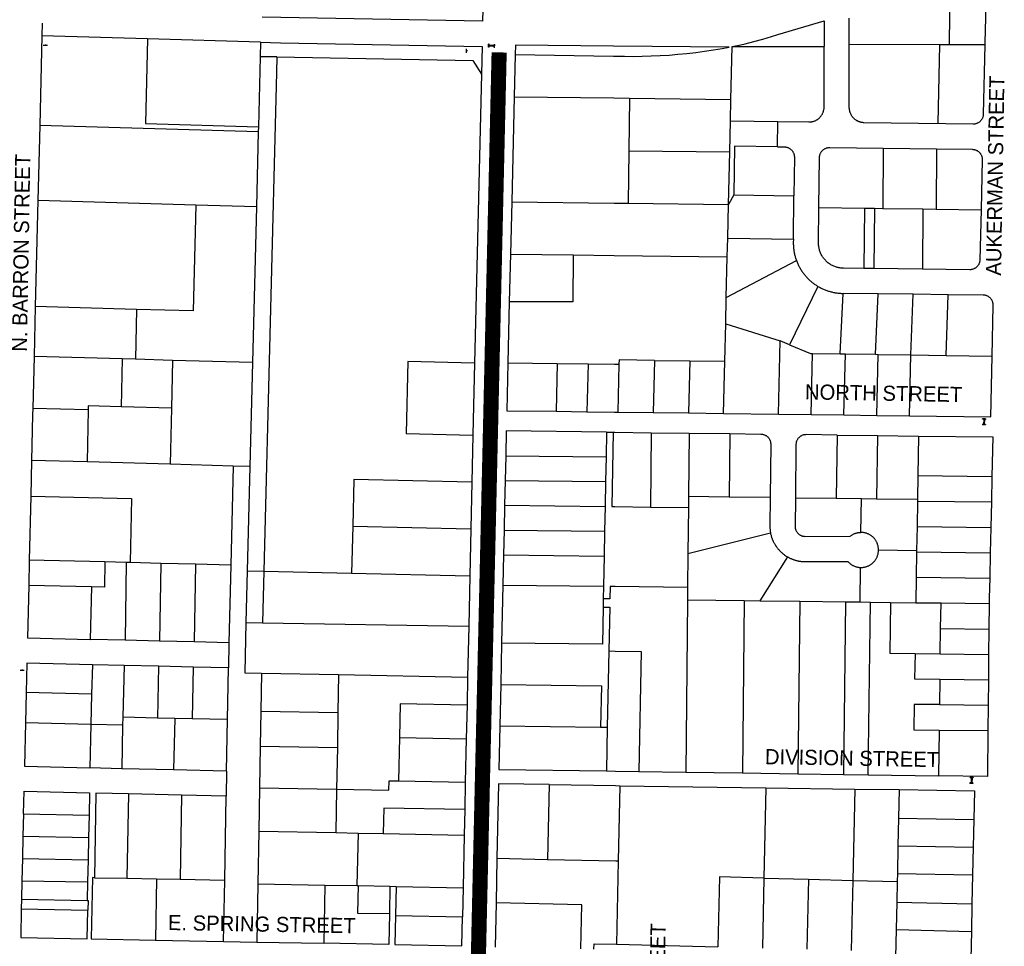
# Model space of a CAD drawing. Header units: feet. Extents: x 1267057 to 1687180, y 137439 to 673336.
# Tile 133 of 159: x 1367899 to 1369851, y 645763 to 647601. Entities that reach past the tile are written whole.
import ezdxf
from ezdxf.enums import TextEntityAlignment as Align

# ---------------------------------------------------------------- set-up
doc = ezdxf.new("R2010")
doc.units = ezdxf.units.FT
doc.header["$MEASUREMENT"] = 0
doc.linetypes.add('F', pattern=[0.15, 0.1, -0.05])
for name, color, linetype in [('eatpar', 32, 'Continuous'), ('MOT-PHASE 2', 5, 'Continuous'), ('SH_Data', 7, 'Continuous')]:
    doc.layers.add(name, color=color, linetype=linetype)
doc.styles.add('Slanted-Normal', font='font31.shx', dxfattribs={"height": 0.14})

msp = doc.modelspace()

# ---------------------------------------------------------------- linework, layer by layer
at = {"layer": 'eatpar'}
for p, q in [((1369544.1, 647551.6), (1369544.1, 647603.8)), ((1367943.8, 647593.6), (1367943.1, 647568.6)), ((1367943.1, 647568.6), (1367938.8, 647390.7)), ((1368152.2, 647562.6), (1367943.1, 647568.6)), ((1368376.6, 647556.2), (1368152.2, 647562.6)), ((1368376.6, 647556.2), (1368375.9, 647527.3)), ((1369309.4, 647442.6), (1369311.8, 647547.4)), ((1369311.8, 647547.4), (1369494.1, 647547.6)), ((1369722.8, 647551.2), (1369544.1, 647551.6)), ((1369722.8, 647551.2), (1369719.8, 647395.8)), ((1369742.2, 647551.2), (1369722.8, 647551.2)), ((1369812.9, 647551), (1369742.2, 647551.2)), ((1368375.9, 647527.3), (1368372.4, 647388.2)), ((1368408.9, 647526.8), (1368375.9, 647527.3)), ((1368881.6, 647531.8), (1368879.6, 647447.9)), ((1368814.6, 647492.8), (1368801, 646919.8)), ((1368879.6, 647447.9), (1368874.6, 647239.5)), ((1369108.2, 647445.1), (1369107, 647340.9)), ((1369108.2, 647445.1), (1369309.4, 647442.6)), ((1369308.4, 647400.1), (1369309.4, 647442.6)), ((1367938.8, 647390.7), (1367935, 647241.9)), ((1368372.1, 647378.6), (1367938.8, 647390.7)), ((1368372.4, 647388.2), (1368372.1, 647378.6)), ((1369307, 647338.4), (1369308.4, 647400.1)), ((1369308.4, 647400.1), (1369402.6, 647398.7)), ((1369402, 647348.7), (1369402.6, 647398.7)), ((1368372.1, 647378.6), (1368368.4, 647229.8)), ((1369611.4, 647346), (1369610.4, 647226.4)), ((1369611.4, 647346), (1369717.2, 647344.6)), ((1369717.2, 647344.6), (1369716.2, 647225.1)), ((1369107, 647340.9), (1369105.6, 647236.6)), ((1369107, 647340.9), (1369307, 647338.4)), ((1369304.6, 647234.4), (1369307, 647338.4)), ((1369315.4, 647253.4), (1369304.6, 647234.4)), ((1369315.4, 647253.4), (1369434.1, 647251.6)), ((1369433.1, 647165.6), (1369434.1, 647251.6)), ((1367935, 647241.9), (1367929.8, 647031.9)), ((1368248.1, 647233.2), (1367935, 647241.9)), ((1368368.4, 647229.8), (1368248.1, 647233.2)), ((1368368.4, 647229.8), (1368360.6, 646920.9)), ((1368874.6, 647239.5), (1368872.1, 647135.9)), ((1369105.6, 647236.6), (1369304.6, 647234.4)), ((1369303, 647167.6), (1369304.6, 647234.4)), ((1369483.9, 647228.1), (1369574, 647226.9)), ((1369574, 647226.9), (1369573, 647107.4)), ((1369574, 647226.9), (1369594, 647226.7)), ((1369594, 647226.7), (1369593, 647107.1)), ((1369594, 647226.7), (1369610.4, 647226.4)), ((1369610.4, 647226.4), (1369690, 647225.4)), ((1369690, 647225.4), (1369689, 647106)), ((1369690, 647225.4), (1369716.2, 647225.1)), ((1369716.2, 647225.1), (1369805.4, 647223.9)), ((1369302.1, 647130.6), (1369303, 647167.6)), ((1369303, 647167.6), (1369433.1, 647165.6)), ((1368872.1, 647135.9), (1368869.9, 647041.1)), ((1368872.1, 647135.9), (1368996.6, 647134.4)), ((1369300.2, 647049.6), (1369302.1, 647130.6)), ((1369300.2, 647049.6), (1369439.2, 647123.2)), ((1369593, 647107.1), (1369573, 647107.4)), ((1369689, 647106), (1369593, 647107.1)), ((1369481.9, 647071.9), (1369425.2, 646956.2)), ((1369526.2, 646938.2), (1369531.8, 647057.9)), ((1369601.2, 647057.1), (1369531.8, 647057.9)), ((1369596.2, 646937.2), (1369601.2, 647057.1)), ((1369670.6, 647056.2), (1369601.2, 647057.1)), ((1369666.2, 646936.2), (1369670.6, 647056.2)), ((1369740.1, 647055.4), (1369670.6, 647056.2)), ((1369736.2, 646935.1), (1369740.1, 647055.4)), ((1367929.8, 647031.9), (1367927.4, 646932.9)), ((1368130.8, 647026.3), (1367929.8, 647031.9)), ((1368869.9, 647041.1), (1368867, 646920.3)), ((1369299, 646997.6), (1369300.2, 647049.6)), ((1368130.8, 647026.3), (1368128.4, 646927.3)), ((1369297.2, 646923.4), (1369299, 646997.6)), ((1369299, 646997.6), (1369406.9, 646963.9)), ((1369403.4, 646818.6), (1369406.9, 646963.9)), ((1369425.2, 646956.2), (1369406.9, 646963.9)), ((1369468.4, 646817.8), (1369471.2, 646939.1)), ((1369471.2, 646939.1), (1369526.2, 646938.2)), ((1369526.2, 646938.2), (1369536.2, 646938.1)), ((1369533.4, 646816.9), (1369536.2, 646938.1)), ((1369536.2, 646938.1), (1369596.2, 646937.2)), ((1369596.2, 646937.2), (1369601.2, 646937.1)), ((1369598.4, 646816.1), (1369601.2, 646937.1)), ((1369601.2, 646937.1), (1369666.2, 646936.2)), ((1369663.4, 646815.3), (1369666.2, 646936.2)), ((1369666.2, 646936.2), (1369736.2, 646935.1)), ((1369736.2, 646935.1), (1369827.2, 646933.8)), ((1367927.4, 646932.9), (1367924.8, 646829.9)), ((1368102.1, 646928.1), (1367927.4, 646932.9)), ((1368102.1, 646928.1), (1368100, 646833.1)), ((1368128.4, 646927.3), (1368102.1, 646928.1)), ((1368202.1, 646925.2), (1368128.4, 646927.3)), ((1368202.1, 646925.2), (1368200, 646830.3)), ((1368360.6, 646920.9), (1368202.1, 646925.2)), ((1368360.6, 646920.9), (1368355.4, 646714.7)), ((1368867, 646920.3), (1368965, 646919.1)), ((1368965, 646919.1), (1368962.8, 646824.1)), ((1368965, 646919.1), (1369026.1, 646918.3)), ((1369026.1, 646918.3), (1369023.9, 646823.3)), ((1369087.2, 646917.6), (1369085, 646822.6)), ((1369157.5, 646925.1), (1369155, 646821.7)), ((1369157.5, 646925.1), (1369227.5, 646924.2)), ((1369227.5, 646924.2), (1369225, 646820.8)), ((1369227.5, 646924.2), (1369297.2, 646923.4)), ((1369294.9, 646819.9), (1369297.2, 646923.4)), ((1368034.9, 646826.8), (1367924.8, 646829.9)), ((1368034.9, 646826.8), (1368032.5, 646723.7)), ((1368200, 646830.3), (1368100, 646833.1)), ((1368200, 646830.3), (1368197.4, 646719.1)), ((1368962.8, 646824.1), (1369023.9, 646823.3)), ((1369085, 646822.6), (1369155, 646821.7)), ((1369155, 646821.7), (1369225, 646820.8)), ((1369225, 646820.8), (1369294.9, 646819.9)), ((1369294.9, 646819.9), (1369403.4, 646818.6)), ((1369403.4, 646818.6), (1369468.4, 646817.8)), ((1369468.4, 646817.8), (1369533.4, 646816.9)), ((1369533.4, 646816.9), (1369598.4, 646816.1)), ((1369598.4, 646816.1), (1369663.4, 646815.3)), ((1368797.6, 646776.9), (1368795.6, 646683.9)), ((1369062.9, 646782.8), (1369061.9, 646733.6)), ((1369062.9, 646782.8), (1369076.1, 646782.6)), ((1369151.4, 646781.7), (1369149.9, 646634.3)), ((1369151.4, 646781.7), (1369226.8, 646780.8)), ((1369226.8, 646780.8), (1369225.4, 646655.6)), ((1369226.8, 646780.8), (1369307.1, 646779.8)), ((1369307.1, 646779.8), (1369305.9, 646654.8)), ((1369520.1, 646777.1), (1369518.1, 646651.6)), ((1369520.1, 646777.1), (1369600.2, 646776.1)), ((1369600.2, 646776.1), (1369598.2, 646650.6)), ((1369600.2, 646776.1), (1369681.2, 646775.1)), ((1369681.2, 646775.1), (1369680, 646696.6)), ((1367922.5, 646726.8), (1367920.9, 646655.9)), ((1368032.5, 646723.7), (1367922.5, 646726.8)), ((1368197.4, 646719.1), (1368032.5, 646723.7)), ((1368322.5, 646715.6), (1368197.4, 646719.1)), ((1368862.8, 646736), (1368861.8, 646687.2)), ((1368862.8, 646736), (1369061.9, 646733.6)), ((1369061.9, 646733.6), (1369060.9, 646684.8)), ((1368322.5, 646715.6), (1368317.5, 646519.3)), ((1368355.4, 646714.7), (1368322.5, 646715.6)), ((1368355.4, 646714.7), (1368350.2, 646507.8)), ((1368795.6, 646683.9), (1368793.6, 646591)), ((1368861.8, 646687.2), (1368860.6, 646637.9)), ((1368861.8, 646687.2), (1369060.9, 646684.8)), ((1369060.9, 646684.8), (1369059.9, 646635.4)), ((1369680, 646696.6), (1369679.2, 646649.6)), ((1369680, 646696.6), (1369826.9, 646694.8)), ((1369826.9, 646694.8), (1369825.8, 646644.4)), ((1367920.9, 646655.9), (1367918, 646529)), ((1369225.4, 646655.6), (1369225.1, 646633.4)), ((1369225.4, 646655.6), (1369305.9, 646654.8)), ((1369305.9, 646654.8), (1369387.1, 646653.8)), ((1369437.1, 646652.7), (1369518.1, 646651.6)), ((1369518.1, 646651.6), (1369568.4, 646651)), ((1369567.2, 646584), (1369568.4, 646651)), ((1369568.4, 646651), (1369598.2, 646650.6)), ((1369598.2, 646650.6), (1369679.2, 646649.6)), ((1369679.2, 646646.2), (1369678.4, 646595.8)), ((1369679.2, 646649.6), (1369679.2, 646646.2)), ((1369679.2, 646646.2), (1369825.8, 646644.4)), ((1369825.8, 646644.4), (1369824.6, 646594)), ((1368860.6, 646637.9), (1368859.5, 646588.6)), ((1368860.6, 646637.9), (1369059.9, 646635.4)), ((1369059.9, 646635.4), (1369058.9, 646586.1)), ((1369149.9, 646634.3), (1369225.1, 646633.4)), ((1369225.1, 646633.4), (1369224.1, 646542)), ((1368559.4, 646596.2), (1368557.2, 646503.2)), ((1368559.4, 646596.2), (1368793.6, 646591)), ((1368793.6, 646591), (1368791.6, 646498.1)), ((1368859.5, 646588.6), (1368858.4, 646539.3)), ((1368859.5, 646588.6), (1369058.9, 646586.1)), ((1369058.9, 646586.1), (1369057.9, 646536.8)), ((1369224.1, 646542), (1369387.6, 646583.4)), ((1369678.4, 646595.8), (1369677.6, 646548)), ((1369678.4, 646595.8), (1369824.6, 646594)), ((1369824.6, 646594), (1369823.5, 646543.6)), ((1369602, 646549.2), (1369677.6, 646548)), ((1369677.6, 646545.4), (1369676.9, 646495.1)), ((1369677.6, 646548), (1369677.6, 646545.4)), ((1369677.6, 646545.4), (1369823.5, 646543.6)), ((1369823.5, 646543.6), (1369822.4, 646493.2)), ((1367918, 646529), (1367916.9, 646479)), ((1368067.9, 646525.4), (1367918, 646529)), ((1368110.4, 646524.3), (1368067.9, 646525.4)), ((1368110.4, 646524.3), (1368107.8, 646370.1)), ((1368117.9, 646524.1), (1368110.4, 646524.3)), ((1368179, 646522.6), (1368117.9, 646524.1)), ((1368858.4, 646539.3), (1368857.1, 646479.6)), ((1368858.4, 646539.3), (1369057.9, 646536.8)), ((1369057.9, 646536.8), (1369056.6, 646477.1)), ((1369224.1, 646542), (1369223.4, 646475)), ((1369367, 646448.5), (1369421.9, 646535.2)), ((1368179, 646522.6), (1368176.4, 646368.4)), ((1368247.6, 646521), (1368179, 646522.6)), ((1368247.6, 646521), (1368245, 646366.8)), ((1368317.5, 646519.3), (1368247.6, 646521)), ((1368317.5, 646519.3), (1368313.6, 646365.1)), ((1368350.2, 646507.8), (1368347.6, 646405.4)), ((1368350.2, 646507.8), (1368383.2, 646507.1)), ((1368383.2, 646507.1), (1368380.6, 646404.8)), ((1368383.2, 646507.1), (1368557.2, 646503.2)), ((1369565.8, 646446), (1369566, 646514.5)), ((1368557.2, 646503.2), (1368791.6, 646498.1)), ((1368791.6, 646498.1), (1368789.4, 646397.7)), ((1369676.9, 646495.1), (1369676, 646444.6)), ((1369676.9, 646495.1), (1369822.4, 646493.2)), ((1368041.6, 646476), (1367916.9, 646479)), ((1368041.6, 646476), (1368039, 646371.8)), ((1368857.1, 646479.6), (1368854.6, 646364.6)), ((1368857.1, 646479.6), (1369056.6, 646477.1)), ((1369056.6, 646477.1), (1369056.1, 646452.4)), ((1369223.4, 646475), (1369223.1, 646450.3)), ((1369056.1, 646452.4), (1369055.8, 646435.9)), ((1369223.1, 646450.3), (1369219.6, 646108.6)), ((1369223.1, 646450.3), (1369335.8, 646448.9)), ((1369335.8, 646448.9), (1369332.1, 646107)), ((1369335.8, 646448.9), (1369367, 646448.5)), ((1369367, 646448.5), (1369445.8, 646447.5)), ((1369445.8, 646447.5), (1369442.1, 646105.4)), ((1369445.8, 646447.5), (1369536.4, 646446.4)), ((1369536.4, 646446.4), (1369532.8, 646104.1)), ((1369536.4, 646446.4), (1369565.8, 646446)), ((1369565.8, 646446), (1369585.8, 646445.8)), ((1369581.4, 646103.4), (1369585.8, 646445.8)), ((1369585.8, 646445.8), (1369625.8, 646445.2)), ((1369625.8, 646445.2), (1369676, 646444.6)), ((1369676, 646444.6), (1369726, 646444)), ((1369725.2, 646393.6), (1369726, 646444)), ((1369726, 646444), (1369821.4, 646442.8)), ((1369821.4, 646442.8), (1369820.9, 646392.4)), ((1368347.6, 646405.4), (1368380.6, 646404.8)), ((1368380.6, 646404.8), (1368789.4, 646397.7)), ((1368789.4, 646397.7), (1368787.2, 646297.1)), ((1369724.4, 646343.2), (1369725.2, 646393.6)), ((1369725.2, 646393.6), (1369820.9, 646392.4)), ((1369820.9, 646392.4), (1369820.4, 646342)), ((1368107.8, 646370.1), (1368039, 646371.8)), ((1368176.4, 646368.4), (1368107.8, 646370.1)), ((1368245, 646366.8), (1368176.4, 646368.4)), ((1368313.6, 646365.1), (1368245, 646366.8)), ((1368313.6, 646365.1), (1368312.8, 646315.1)), ((1368854.6, 646364.6), (1368852.9, 646282.4)), ((1369067.4, 646348.8), (1369064.2, 646197.6)), ((1369674.4, 646343.8), (1369724.4, 646343.2)), ((1369724.4, 646343.2), (1369820.4, 646342)), ((1369820.4, 646342), (1369819.9, 646291.6)), ((1368043, 646321.6), (1368041.6, 646263.4)), ((1368105.9, 646320.1), (1368043, 646321.6)), ((1368105.9, 646320.1), (1368103.5, 646217.6)), ((1368174.5, 646318.4), (1368105.9, 646320.1)), ((1368174.5, 646318.4), (1368172.2, 646215.9)), ((1368243.1, 646316.8), (1368174.5, 646318.4)), ((1368243.1, 646316.8), (1368240.9, 646214.3)), ((1368312.8, 646315.1), (1368243.1, 646316.8)), ((1368311, 646212.6), (1368312.8, 646315.1)), ((1368378.6, 646304.8), (1368377.4, 646229.6)), ((1368378.6, 646304.8), (1368531.4, 646301.9)), ((1368531.4, 646301.9), (1368530.1, 646226.8)), ((1368531.4, 646301.9), (1368787.2, 646297.1)), ((1368787.2, 646297.1), (1368786, 646241.3)), ((1369723.6, 646292.8), (1369722.9, 646242.4)), ((1369723.6, 646292.8), (1369819.9, 646291.6)), ((1369819.9, 646291.6), (1369819.4, 646241.2)), ((1368852.9, 646282.4), (1368851.1, 646200.2)), ((1367912, 646266.6), (1367910.6, 646206.3)), ((1368041.6, 646263.4), (1367912, 646266.6)), ((1368041.6, 646263.4), (1368040.2, 646203.2)), ((1368786, 646241.3), (1368784.5, 646174.5)), ((1369722.9, 646242.4), (1369819.4, 646241.2)), ((1369819.4, 646241.2), (1369818.9, 646190.8)), ((1368103.5, 646217.6), (1368103.1, 646201.6)), ((1368172.2, 646215.9), (1368103.5, 646217.6)), ((1368206.5, 646215.1), (1368172.2, 646215.9)), ((1368206.5, 646215.1), (1368204.2, 646112.9)), ((1368240.9, 646214.3), (1368206.5, 646215.1)), ((1368311, 646212.6), (1368240.9, 646214.3)), ((1368309.2, 646110.4), (1368311, 646212.6)), ((1368377.4, 646229.6), (1368376.1, 646159.9)), ((1368377.4, 646229.6), (1368530.1, 646226.8)), ((1368530.1, 646226.8), (1368528.9, 646157.1)), ((1368040.2, 646203.2), (1367910.6, 646206.3)), ((1368040.2, 646203.2), (1368038.2, 646116.9)), ((1368103.1, 646201.6), (1368040.2, 646203.2)), ((1368103.1, 646201.6), (1368101.2, 646115.4)), ((1368851.1, 646200.2), (1369051, 646197.8)), ((1369051, 646197.8), (1369064.2, 646197.6)), ((1369064.2, 646197.6), (1369062.5, 646110.8)), ((1369722, 646192), (1369720.6, 646101.4)), ((1369722, 646192), (1369818.9, 646190.8)), ((1368651.8, 646177), (1368649.9, 646091.1)), ((1368651.8, 646177), (1368784.5, 646174.5)), ((1368784.5, 646174.5), (1368782.6, 646088.6)), ((1368376.1, 646159.9), (1368374.8, 646077.4)), ((1368376.1, 646159.9), (1368528.9, 646157.1)), ((1368528.9, 646157.1), (1368527.5, 646074.5)), ((1368101.2, 646115.4), (1368038.2, 646116.9)), ((1368204.2, 646112.9), (1368101.2, 646115.4)), ((1368309.2, 646110.4), (1368204.2, 646112.9)), ((1368309.2, 646110.4), (1368308.4, 646060.9)), ((1369126.4, 646109.9), (1369219.6, 646108.6)), ((1369219.6, 646108.6), (1369332.1, 646107)), ((1369332.1, 646107), (1369442.1, 646105.4)), ((1369442.1, 646105.4), (1369532.8, 646104.1)), ((1369532.8, 646104.1), (1369581.4, 646103.4)), ((1369581.4, 646103.4), (1369720.6, 646101.4)), ((1368374.8, 646077.4), (1368373.2, 645991.4)), ((1368374.8, 646077.4), (1368527.5, 646074.5)), ((1368527.5, 646074.5), (1368526, 645988.6)), ((1368649.9, 646091.1), (1368782.6, 646088.6)), ((1368782.6, 646088.6), (1368781.5, 646034.2)), ((1368948.9, 646083.7), (1368945.6, 645935.6)), ((1369089.2, 646081.7), (1369086, 645932.6)), ((1369089.2, 646081.7), (1369378.5, 646077.6)), ((1369378.5, 646077.6), (1369374.6, 645898.5)), ((1369378.5, 646077.6), (1369555, 646075)), ((1369555, 646075), (1369551, 645893.8)), ((1369555, 646075), (1369643.1, 646073.8)), ((1368114.5, 646065.6), (1368111.6, 645898.1)), ((1368219.8, 646063), (1368114.5, 646065.6)), ((1368219.8, 646063), (1368216.9, 645896.1)), ((1368308.4, 646060.9), (1368219.8, 646063)), ((1368305.5, 645894.4), (1368308.4, 646060.9)), ((1369643.1, 646073.8), (1369641.9, 646017.1)), ((1367906.5, 646025.6), (1367905.5, 645981.4)), ((1367906.5, 646025.6), (1368036.5, 646023.1)), ((1368036.5, 646023.1), (1368035.5, 645978.9)), ((1368781.5, 646034.2), (1368780.4, 645983.8)), ((1369641.9, 646017.1), (1369640.6, 645962.4)), ((1369641.9, 646017.1), (1369790.8, 646014.4)), ((1369790.8, 646014.4), (1369789.6, 645959.5)), ((1367905.5, 645981.4), (1367904.5, 645937.2)), ((1367905.5, 645981.4), (1368035.5, 645978.9)), ((1368035.5, 645978.9), (1368034.5, 645934.8)), ((1368373.2, 645991.4), (1368371.4, 645887.1)), ((1368373.2, 645991.4), (1368526, 645988.6)), ((1368526, 645988.6), (1368569.9, 645987.8)), ((1368569.9, 645987.8), (1368567.6, 645883.4)), ((1368569.9, 645987.8), (1368619.8, 645986.8)), ((1368619.8, 645986.8), (1368780.4, 645983.8)), ((1368780.4, 645983.8), (1368778.1, 645879.4)), ((1369640.6, 645962.4), (1369639.5, 645907.6)), ((1369640.6, 645962.4), (1369789.6, 645959.5)), ((1369789.6, 645959.5), (1369788.5, 645904.6)), ((1367904.5, 645937.2), (1367903.5, 645893.1)), ((1367904.5, 645937.2), (1368034.5, 645934.8)), ((1368845.4, 645937.8), (1368843.5, 645849.3)), ((1368845.4, 645937.8), (1368945.6, 645935.6)), ((1368034.5, 645934.8), (1368033.5, 645890.7)), ((1369086, 645932.6), (1369082.4, 645767.1)), ((1368047, 645899.2), (1368111.6, 645898.1)), ((1369374.6, 645898.5), (1369371.6, 645759.5)), ((1369374.6, 645898.5), (1369462.9, 645896.1)), ((1369639.5, 645907.6), (1369639.1, 645891.5)), ((1369639.5, 645907.6), (1369788.5, 645904.6)), ((1369788.5, 645904.6), (1369787.2, 645847.4)), ((1367903.5, 645893.1), (1367902.6, 645856.4)), ((1367903.5, 645893.1), (1368033.5, 645890.7)), ((1368033.5, 645890.7), (1368032.6, 645854)), ((1368111.6, 645898.1), (1368170.5, 645896.9)), ((1368170.5, 645896.9), (1368168.5, 645775.4)), ((1368170.5, 645896.9), (1368216.9, 645896.1)), ((1368216.9, 645896.1), (1368305.5, 645894.4)), ((1368303.4, 645772.8), (1368305.5, 645894.4)), ((1368371.4, 645887.1), (1368369.4, 645771.6)), ((1368371.4, 645887.1), (1368504, 645884.6)), ((1368504, 645884.6), (1368502.1, 645769.1)), ((1368504, 645884.6), (1368567.6, 645883.4)), ((1368567.6, 645883.4), (1368570.1, 645883.4)), ((1368570.1, 645883.4), (1368633.2, 645882.2)), ((1368633.2, 645882.2), (1368632.1, 645827.9)), ((1368633.2, 645882.2), (1368645.2, 645881.9)), ((1368645.2, 645881.9), (1368644, 645824.2)), ((1368645.2, 645881.9), (1368778.1, 645879.4)), ((1368778.1, 645879.4), (1368776.9, 645821.8)), ((1369462.9, 645896.1), (1369459.8, 645757.2)), ((1369462.9, 645896.1), (1369551, 645893.8)), ((1369551, 645893.8), (1369548, 645754.8)), ((1369551, 645893.8), (1369639.1, 645891.5)), ((1369639.1, 645891.5), (1369638.2, 645850.9)), ((1367902.6, 645856.4), (1367902.1, 645837.3)), ((1367902.6, 645856.4), (1368032.6, 645854)), ((1368843.5, 645849.3), (1368841.6, 645761.6)), ((1369638.2, 645850.9), (1369637.1, 645796.2)), ((1369638.2, 645850.9), (1369787.2, 645847.4)), ((1369787.2, 645847.4), (1369786.1, 645792.5)), ((1367902.1, 645837.3), (1368034.1, 645834.8)), ((1368644, 645824.2), (1368776.9, 645821.8)), ((1369637.1, 645796.2), (1369635.9, 645741.5)), ((1369637.1, 645796.2), (1369786.1, 645792.5)), ((1368168.5, 645775.4), (1368303.4, 645772.8)), ((1368303.4, 645772.8), (1368369.4, 645771.6)), ((1368369.4, 645771.6), (1368502.1, 645769.1)), ((1369082.4, 645767.1), (1369283.5, 645761.8))]:
    msp.add_line(p, q, dxfattribs=at)
for points in [[(1368390.6, 648065.1), (1368836.6, 648516.1), (1368818, 647644.8), (1368817, 647597.9), (1368417.1, 647605), (1368379.8, 647606.1)], [(1369743.5, 647654.4), (1369742.2, 647556.7), (1369742.2, 647551.2)], [(1369814.8, 647628.6), (1369813, 647555.4), (1369812.9, 647551)], [(1369311.8, 647547.4), (1369328.9, 647550.9), (1369337.4, 647552.8), (1369355, 647557.4), (1369372.5, 647562.4), (1369390, 647567.6), (1369402.4, 647571.6), (1369494.1, 647598.2), (1369494.1, 647547.6)], [(1368152.2, 647562.6), (1368148.1, 647395.1), (1368372.4, 647388.2)], [(1368376.6, 647556.2), (1368416, 647555.1), (1368815.9, 647547.9), (1368814.6, 647492.8)], [(1368881.6, 647531.8), (1369076.6, 647528.6), (1369098.1, 647528.2), (1369115.8, 647528.1), (1369133.5, 647528.2), (1369151.2, 647528.8), (1369168.9, 647529.5), (1369186.6, 647530.6), (1369204.2, 647532.1), (1369221.9, 647533.8), (1369239.5, 647535.8), (1369257, 647538.1), (1369274.5, 647540.8), (1369292, 647543.7), (1369305.6, 647546.2), (1369076.6, 647548.3), (1368882, 647550.1), (1368881.6, 647531.8)], [(1369402.6, 647398.7), (1369463.8, 647397.9), (1369465.2, 647397.9), (1369466.4, 647397.9), (1369467.4, 647398.1), (1369468.4, 647398.2), (1369469.5, 647398.4), (1369470.5, 647398.6), (1369471.5, 647398.8), (1369472.5, 647399.1), (1369473.5, 647399.4), (1369474.5, 647399.8), (1369475.5, 647400.1), (1369476.5, 647400.5), (1369477.4, 647401), (1369478.4, 647401.4), (1369479.2, 647401.9), (1369480.1, 647402.5), (1369481, 647403.1), (1369481.9, 647403.7), (1369482.8, 647404.3), (1369483.5, 647405), (1369484.2, 647405.7), (1369485, 647406.4), (1369485.8, 647407.1), (1369486.5, 647407.9), (1369487.2, 647408.7), (1369487.9, 647409.5), (1369488.5, 647410.4), (1369489.1, 647411.2), (1369489.6, 647412.1), (1369490.1, 647413), (1369490.6, 647413.9), (1369491.1, 647414.9), (1369491.6, 647415.8), (1369492, 647416.8), (1369492.4, 647417.8), (1369492.8, 647418.8), (1369493, 647419.8), (1369493.2, 647420.8), (1369493.5, 647421.8), (1369493.8, 647422.8), (1369493.9, 647423.8), (1369494, 647424.9), (1369494, 647425.9), (1369494.1, 647427.9), (1369494.1, 647547.6)], [(1369812.9, 647551), (1369809.8, 647413.2), (1369809.6, 647411.3), (1369809.5, 647410.3), (1369809.2, 647409.2), (1369809, 647408.2), (1369808.8, 647407.2), (1369808.4, 647406.2), (1369807.9, 647405.3), (1369807.5, 647404.4), (1369807, 647403.4), (1369806.4, 647402.6), (1369805.8, 647401.8), (1369805.1, 647400.9), (1369804.2, 647399.9), (1369803.5, 647399.1), (1369802.6, 647398.4), (1369801.6, 647397.6), (1369800.8, 647396.9), (1369799.9, 647396.4), (1369798.9, 647395.9), (1369798, 647395.4), (1369797, 647395.1), (1369796, 647394.7), (1369795, 647394.4), (1369794, 647394.1), (1369793, 647393.9), (1369791.9, 647393.8), (1369790.9, 647393.8), (1369789.5, 647393.7), (1369573.1, 647396.4), (1369572, 647396.5), (1369571, 647396.6), (1369570, 647396.8), (1369568.9, 647396.9), (1369567.9, 647397.1), (1369566.9, 647397.3), (1369565.9, 647397.6), (1369564.9, 647397.9), (1369563.9, 647398.2), (1369562.9, 647398.6), (1369561.9, 647399), (1369561, 647399.5), (1369560, 647399.9), (1369559.1, 647400.4), (1369558.2, 647401), (1369557.4, 647401.6), (1369556.1, 647402.5), (1369555.2, 647403.1), (1369554.5, 647403.8), (1369553.6, 647404.5), (1369552.9, 647405.2), (1369551.9, 647406.4), (1369551.1, 647407.1), (1369550.5, 647407.9), (1369549.9, 647408.8), (1369549.2, 647409.7), (1369548.6, 647410.6), (1369548.1, 647411.4), (1369547.6, 647412.4), (1369547.1, 647413.3), (1369546.8, 647414.2), (1369546.2, 647415.2), (1369545.9, 647416.2), (1369545.6, 647417.2), (1369545.2, 647418.2), (1369545, 647419.2), (1369544.8, 647420.2), (1369544.6, 647421.2), (1369544.4, 647422.2), (1369544.2, 647423.3), (1369544.2, 647424.4), (1369544.1, 647425.4), (1369544.1, 647426.4), (1369544.1, 647551.6)], [(1368408.9, 647526.8), (1368408.1, 647495.8), (1368383.2, 646507.1)], [(1368408.9, 647526.8), (1368797.2, 647519.8), (1368814.6, 647492.8)], [(1368879.6, 647447.9), (1369076.9, 647445.5), (1369108.2, 647445.1)], [(1369402, 647348.7), (1369316.5, 647350), (1369315.4, 647253.4)], [(1369402, 647348.7), (1369415.4, 647348.5), (1369416.4, 647348.4), (1369417.5, 647348.4), (1369418.5, 647348.2), (1369419.5, 647348), (1369420.5, 647347.8), (1369421.5, 647347.4), (1369422.5, 647347.1), (1369423.8, 647346.5), (1369424.8, 647346.1), (1369425.6, 647345.5), (1369426.5, 647344.9), (1369427.4, 647344.3), (1369428.1, 647343.6), (1369429, 647342.9), (1369429.9, 647341.9), (1369430.6, 647341.2), (1369431.2, 647340.3), (1369431.9, 647339.5), (1369432.4, 647338.6), (1369433, 647337.4), (1369433.5, 647336.4), (1369433.9, 647335.4), (1369434.2, 647334.4), (1369434.5, 647333.4), (1369434.8, 647332.4), (1369434.9, 647331.4), (1369435, 647330.3), (1369435.1, 647329.3), (1369435.1, 647328.2), (1369434.1, 647251.6)], [(1369483.9, 647228.1), (1369485.1, 647327.6), (1369485.1, 647328.7), (1369485.2, 647329.8), (1369485.4, 647330.8), (1369485.6, 647331.8), (1369485.9, 647332.8), (1369486.1, 647333.8), (1369486.5, 647334.8), (1369487, 647335.8), (1369487.4, 647336.7), (1369487.9, 647337.6), (1369488.5, 647338.5), (1369489.1, 647339.3), (1369489.8, 647340.2), (1369490.6, 647341.2), (1369491.4, 647341.9), (1369492.2, 647342.6), (1369493.2, 647343.5), (1369494.1, 647344.1), (1369495, 647344.6), (1369496, 647345.1), (1369496.9, 647345.6), (1369497.9, 647346), (1369498.9, 647346.4), (1369499.9, 647346.7), (1369500.9, 647346.9), (1369501.9, 647347.1), (1369503, 647347.2), (1369504, 647347.3), (1369505.4, 647347.4), (1369611.4, 647346)], [(1369717.2, 647344.6), (1369787.9, 647343.7), (1369789.1, 647343.6), (1369790.1, 647343.5), (1369791.2, 647343.4), (1369792.2, 647343.1), (1369793.2, 647342.9), (1369794.2, 647342.6), (1369795.5, 647342.1), (1369796.5, 647341.6), (1369797.4, 647341.1), (1369798.4, 647340.6), (1369799.2, 647340), (1369800.2, 647339.2), (1369801.1, 647338.5), (1369801.9, 647337.8), (1369802.6, 647337), (1369803.2, 647336.2), (1369803.9, 647335.4), (1369804.5, 647334.5), (1369805, 647333.6), (1369805.5, 647332.7), (1369806, 647331.7), (1369806.4, 647330.8), (1369806.6, 647329.8), (1369807, 647328.8), (1369807.2, 647327.8), (1369807.4, 647326.7), (1369807.5, 647325.7), (1369807.6, 647324.6), (1369807.6, 647323.2), (1369805.4, 647223.9)], [(1368248.1, 647233.2), (1368242.9, 647023.2), (1368130.8, 647026.3)], [(1368874.6, 647239.5), (1369077.5, 647237), (1369105.6, 647236.6)], [(1369573, 647107.4), (1369532.4, 647107.9), (1369530.6, 647107.9), (1369528.9, 647108.1), (1369527.1, 647108.2), (1369525.4, 647108.4), (1369523.6, 647108.8), (1369522, 647109.1), (1369520.2, 647109.5), (1369518.6, 647110), (1369516.9, 647110.5), (1369515.2, 647111.1), (1369513.6, 647111.8), (1369512.1, 647112.4), (1369510.5, 647113.2), (1369509, 647114.1), (1369507.5, 647114.9), (1369506, 647115.8), (1369504.5, 647116.8), (1369503.1, 647117.8), (1369501.8, 647118.9), (1369500.4, 647120), (1369499.1, 647121.1), (1369497.8, 647122.4), (1369496.6, 647123.6), (1369495.4, 647124.9), (1369494.2, 647126.2), (1369493.2, 647127.6), (1369492.1, 647129), (1369491.2, 647130.4), (1369490.2, 647131.9), (1369489.4, 647133.4), (1369488.5, 647135), (1369487.8, 647136.6), (1369487.1, 647138.1), (1369486.4, 647139.8), (1369485.8, 647141.4), (1369485.2, 647143.1), (1369484.8, 647144.7), (1369484.4, 647146.4), (1369484, 647148.1), (1369483.6, 647149.8), (1369483.4, 647151.6), (1369483.2, 647153.3), (1369483.1, 647155), (1369483, 647156.8), (1369483, 647158.5), (1369483.9, 647228.1)], [(1369805.4, 647223.9), (1369803, 647124.5), (1369802.9, 647122.6), (1369802.8, 647121.6), (1369802.5, 647120.6), (1369802.2, 647119.6), (1369802, 647118.6), (1369801.6, 647117.6), (1369801.1, 647116.6), (1369800.8, 647115.6), (1369800.2, 647114.8), (1369799.6, 647113.9), (1369799, 647113), (1369798.4, 647112.2), (1369797.5, 647111.1), (1369796.8, 647110.4), (1369796, 647109.7), (1369794.9, 647108.8), (1369794, 647108.2), (1369793.1, 647107.7), (1369792.1, 647107.2), (1369791.2, 647106.7), (1369790, 647106.2), (1369789, 647105.9), (1369788, 647105.6), (1369786.9, 647105.3), (1369785.9, 647105.1), (1369784.9, 647105), (1369783.9, 647104.9), (1369782.8, 647104.9), (1369689, 647106)], [(1369433.1, 647165.6), (1369433, 647159.2), (1369433, 647157.4), (1369433, 647155.7), (1369433.1, 647153.9), (1369433.1, 647152.2), (1369433.2, 647150.4), (1369433.4, 647148.7), (1369433.6, 647146.9), (1369433.8, 647145.2), (1369434, 647143.5), (1369434.2, 647141.8), (1369434.6, 647140.1), (1369434.9, 647138.4), (1369435.2, 647136.6), (1369435.6, 647134.9), (1369436.1, 647133.2), (1369436.5, 647131.6), (1369437, 647129.9), (1369437.5, 647128.2), (1369438, 647126.6), (1369438.6, 647124.9), (1369439.2, 647123.2)], [(1368996.6, 647134.4), (1368995.5, 647041.2), (1368869.9, 647041.1)], [(1368996.6, 647134.4), (1369077.8, 647133.4), (1369302.1, 647130.6)], [(1369439.2, 647123.2), (1369439.8, 647121.6), (1369440.5, 647120), (1369441.1, 647118.4), (1369441.9, 647116.8), (1369442.6, 647115.2), (1369443.4, 647113.6), (1369444.1, 647112.1), (1369444.9, 647110.5), (1369445.8, 647109), (1369446.6, 647107.5), (1369447.5, 647106), (1369448.5, 647104.5), (1369449.4, 647103), (1369450.4, 647101.6), (1369451.4, 647100.1), (1369452.4, 647098.8), (1369453.4, 647097.3), (1369454.5, 647095.9), (1369455.6, 647094.6), (1369456.8, 647093.2), (1369457.9, 647091.9), (1369459, 647090.6), (1369460.1, 647089.3), (1369461.4, 647088.1), (1369462.6, 647086.8), (1369463.9, 647085.6), (1369465.1, 647084.4), (1369466.4, 647083.2), (1369467.8, 647082.1), (1369469.1, 647081), (1369470.4, 647079.9), (1369471.8, 647078.8), (1369473.1, 647077.8), (1369474.6, 647076.7), (1369476, 647075.7), (1369477.5, 647074.7), (1369478.9, 647073.8), (1369480.4, 647072.8), (1369481.9, 647071.9)], [(1369481.9, 647071.9), (1369483.4, 647071.1), (1369484.9, 647070.2), (1369486.5, 647069.4), (1369488, 647068.6), (1369489.6, 647067.8), (1369491.1, 647067.1), (1369492.8, 647066.3), (1369494.4, 647065.6), (1369496, 647065), (1369497.6, 647064.4), (1369499.2, 647063.8), (1369500.9, 647063.2), (1369502.5, 647062.6), (1369504.2, 647062.1), (1369505.9, 647061.6), (1369507.5, 647061.2), (1369509.2, 647060.8), (1369511, 647060.3), (1369512.6, 647059.9), (1369514.4, 647059.6), (1369516.1, 647059.3), (1369517.8, 647059.1), (1369519.5, 647058.8), (1369521.2, 647058.6), (1369523, 647058.4), (1369524.8, 647058.2), (1369526.5, 647058.1), (1369528.2, 647058), (1369530, 647057.9), (1369531.8, 647057.9)], [(1369827.2, 646933.8), (1369829.4, 647034.2), (1369829.4, 647035.2), (1369829.2, 647036.3), (1369829.1, 647037.7), (1369829, 647038.7), (1369828.8, 647039.8), (1369828.4, 647040.8), (1369828, 647042.1), (1369827.5, 647043), (1369827.1, 647043.9), (1369826.5, 647044.9), (1369826, 647045.8), (1369825.4, 647046.6), (1369824.8, 647047.4), (1369824, 647048.2), (1369823.1, 647049.2), (1369822.2, 647049.9), (1369821.5, 647050.6), (1369820.6, 647051.2), (1369819.8, 647051.8), (1369818.9, 647052.2), (1369817.9, 647052.7), (1369816.6, 647053.2), (1369815.6, 647053.6), (1369814.6, 647053.9), (1369813.6, 647054.2), (1369812.6, 647054.4), (1369811.5, 647054.5), (1369809.6, 647054.6), (1369740.1, 647055.4)], [(1369425.2, 646956.2), (1369466.8, 646939.1), (1369471.2, 646939.1)], [(1369663.4, 646815.3), (1369824.6, 646813.3), (1369827.2, 646933.8)], [(1368801, 646919.8), (1368668.8, 646922.8), (1368665.6, 646779.8), (1368797.6, 646776.9)], [(1368801, 646919.8), (1368798.2, 646806.4), (1368797.6, 646776.9)], [(1368867, 646920.3), (1368864.8, 646825.3), (1368962.8, 646824.1)], [(1369026.1, 646918.3), (1369078.4, 646917.6), (1369087.2, 646917.6)], [(1369157.5, 646925.1), (1369087.5, 646926), (1369087.2, 646917.6)], [(1367924.8, 646829.9), (1367924.5, 646817.4), (1367922.5, 646726.8)], [(1368100, 646833.1), (1368035, 646834.9), (1368034.9, 646826.8)], [(1369023.9, 646823.3), (1369078.6, 646822.6), (1369085, 646822.6)], [(1369062.9, 646782.8), (1368863.9, 646785.3), (1368862.8, 646736)], [(1369076.1, 646782.6), (1369073.1, 646635.2), (1369079.1, 646635.2), (1369149.9, 646634.3)], [(1369076.1, 646782.6), (1369078.8, 646782.6), (1369151.4, 646781.7)], [(1369307.1, 646779.8), (1369368.5, 646779), (1369370.2, 646778.9), (1369371.2, 646778.8), (1369372.2, 646778.6), (1369373.2, 646778.4), (1369374.2, 646778.1), (1369375.2, 646777.8), (1369376.2, 646777.3), (1369377.2, 646776.9), (1369378.1, 646776.4), (1369379, 646775.9), (1369379.9, 646775.2), (1369380.8, 646774.6), (1369381.5, 646773.9), (1369382.2, 646773.2), (1369383, 646772.5), (1369383.8, 646771.7), (1369384.4, 646770.9), (1369385, 646770), (1369385.5, 646769.1), (1369386, 646768.2), (1369386.5, 646767.2), (1369386.9, 646766.3), (1369387.2, 646765.3), (1369387.5, 646764.3), (1369387.8, 646763.3), (1369388, 646762.2), (1369388.1, 646761.2), (1369388.2, 646760.2), (1369388.2, 646758.8), (1369387.1, 646653.8)], [(1369520.1, 646777.1), (1369458.5, 646777.9), (1369457.1, 646777.8), (1369456, 646777.8), (1369455, 646777.6), (1369454, 646777.4), (1369453, 646777.2), (1369452, 646776.9), (1369451, 646776.5), (1369450, 646776.1), (1369449.1, 646775.6), (1369448.1, 646775.1), (1369447.2, 646774.6), (1369446.4, 646774), (1369445.4, 646773.1), (1369444.5, 646772.4), (1369443.8, 646771.7), (1369442.9, 646770.6), (1369442.2, 646769.8), (1369441.6, 646769), (1369441, 646768.1), (1369440.5, 646767.2), (1369440.1, 646766.2), (1369439.6, 646765.2), (1369439.2, 646764.3), (1369439, 646763.3), (1369438.8, 646762.2), (1369438.5, 646761.2), (1369438.4, 646760.2), (1369438.2, 646759.2), (1369438.2, 646758.1), (1369437.1, 646652.7)], [(1369681.2, 646775.1), (1369828.6, 646773.2), (1369826.9, 646694.8)], [(1368795.6, 646683.9), (1368561.4, 646689.1), (1368559.4, 646596.2)], [(1367920.9, 646655.9), (1368120.8, 646651), (1368117.9, 646524.1)], [(1369387.1, 646653.8), (1369386.5, 646596.8), (1369386.5, 646595.6), (1369386.5, 646594.4), (1369386.5, 646593.1), (1369386.6, 646591.9), (1369386.8, 646590.7), (1369386.8, 646589.5), (1369386.9, 646588.2), (1369387.1, 646587.1), (1369387.2, 646585.8), (1369387.5, 646584.6), (1369387.6, 646583.4)], [(1369437.1, 646652.7), (1369436.5, 646596.2), (1369436.5, 646594.9), (1369436.6, 646593.8), (1369436.8, 646592.8), (1369437, 646591.8), (1369437.2, 646590.8), (1369437.5, 646589.8), (1369437.9, 646588.8), (1369438.2, 646587.8), (1369438.8, 646586.9), (1369439.2, 646585.9), (1369439.8, 646585.1), (1369440.4, 646584.2), (1369441, 646583.4), (1369441.8, 646582.6), (1369442.5, 646581.8), (1369443.2, 646581.1), (1369444, 646580.4), (1369444.9, 646579.8), (1369445.8, 646579.2), (1369446.6, 646578.7), (1369447.5, 646578.2), (1369448.5, 646577.8), (1369449.5, 646577.3), (1369450.5, 646577), (1369451.5, 646576.7), (1369452.5, 646576.5), (1369453.5, 646576.3), (1369454.5, 646576.2), (1369455.6, 646576.1), (1369545.9, 646576.6), (1369546.9, 646577.4), (1369547.9, 646578.1), (1369548.9, 646578.8), (1369549.9, 646579.4), (1369551, 646579.9), (1369552, 646580.5), (1369553.1, 646581), (1369554.2, 646581.5), (1369555.4, 646581.9), (1369556.5, 646582.3), (1369557.8, 646582.7), (1369558.9, 646583), (1369560, 646583.2), (1369561.2, 646583.5), (1369562.5, 646583.7), (1369563.6, 646583.8), (1369564.9, 646583.9), (1369566.1, 646584), (1369567.2, 646584)], [(1369387.6, 646583.4), (1369387.9, 646582.2), (1369388.1, 646581.1), (1369388.4, 646579.8), (1369388.8, 646578.7), (1369389, 646577.5), (1369389.4, 646576.3), (1369389.8, 646575.1), (1369390.1, 646574), (1369390.5, 646572.8), (1369390.9, 646571.7), (1369391.4, 646570.5), (1369391.8, 646569.4), (1369392.2, 646568.2), (1369392.8, 646567.1), (1369393.2, 646566.1), (1369393.8, 646564.9), (1369394.4, 646563.9), (1369394.9, 646562.8), (1369395.5, 646561.7), (1369396.1, 646560.6), (1369396.8, 646559.6), (1369397.4, 646558.6), (1369398, 646557.6), (1369398.8, 646556.5), (1369399.5, 646555.5), (1369400.1, 646554.5), (1369400.9, 646553.6), (1369401.6, 646552.6), (1369402.4, 646551.6), (1369403.2, 646550.7), (1369404, 646549.8), (1369404.8, 646548.9), (1369405.6, 646548), (1369406.5, 646547.1), (1369407.4, 646546.2), (1369408.2, 646545.4), (1369409.1, 646544.6), (1369410, 646543.8), (1369411, 646542.9), (1369411.9, 646542.1), (1369412.9, 646541.4), (1369413.8, 646540.6), (1369414.8, 646539.9), (1369415.8, 646539.1), (1369416.8, 646538.4), (1369417.8, 646537.8), (1369418.8, 646537.1), (1369419.9, 646536.4), (1369420.9, 646535.8), (1369421.9, 646535.2)], [(1369602, 646549.2), (1369602, 646550.4), (1369601.9, 646551.6), (1369601.8, 646552.9), (1369601.6, 646554.1), (1369601.5, 646555.2), (1369601.2, 646556.4), (1369601, 646557.6), (1369600.6, 646558.8), (1369600.2, 646559.9), (1369599.9, 646561.1), (1369599.5, 646562.2), (1369599, 646563.4), (1369598.5, 646564.4), (1369598, 646565.6), (1369597.4, 646566.6), (1369596.8, 646567.6), (1369596.1, 646568.6), (1369595.4, 646569.6), (1369594.6, 646570.6), (1369593.9, 646571.6), (1369593.1, 646572.5), (1369592.2, 646573.4), (1369591.4, 646574.2), (1369590.5, 646575.1), (1369589.6, 646575.9), (1369588.6, 646576.6), (1369587.8, 646577.3), (1369586.8, 646578.1), (1369585.8, 646578.7), (1369584.6, 646579.3), (1369583.6, 646579.9), (1369582.5, 646580.4), (1369581.4, 646581), (1369580.2, 646581.4), (1369579.1, 646581.9), (1369578, 646582.3), (1369576.9, 646582.6), (1369575.8, 646582.9), (1369574.5, 646583.2), (1369573.4, 646583.4), (1369572.1, 646583.6), (1369570.9, 646583.8), (1369569.8, 646583.9), (1369567.2, 646584)], [(1369566, 646514.5), (1369567.2, 646514.5), (1369568.4, 646514.5), (1369569.6, 646514.6), (1369570.9, 646514.7), (1369572, 646514.8), (1369573.2, 646515), (1369574.4, 646515.2), (1369575.6, 646515.5), (1369576.8, 646515.8), (1369578, 646516.2), (1369579.1, 646516.6), (1369580.2, 646517), (1369581.4, 646517.5), (1369582.5, 646518), (1369583.5, 646518.6), (1369584.6, 646519.1), (1369585.6, 646519.8), (1369586.6, 646520.4), (1369587.6, 646521.1), (1369588.6, 646521.8), (1369589.5, 646522.6), (1369590.5, 646523.4), (1369591.4, 646524.2), (1369592.2, 646525.1), (1369593, 646525.9), (1369593.9, 646526.9), (1369594.6, 646527.8), (1369595.4, 646528.8), (1369596, 646529.8), (1369596.8, 646530.8), (1369597.4, 646531.8), (1369597.9, 646532.9), (1369598.5, 646534), (1369599, 646535.1), (1369599.5, 646536.2), (1369599.9, 646537.3), (1369600.2, 646538.4), (1369600.6, 646539.6), (1369601, 646540.8), (1369601.2, 646542), (1369601.5, 646543.2), (1369601.6, 646544.4), (1369601.8, 646545.6), (1369601.9, 646546.8), (1369602, 646548), (1369602, 646549.2)], [(1368067.9, 646525.4), (1368066.8, 646475.4), (1368041.6, 646476)], [(1369421.9, 646535.2), (1369423, 646534.6), (1369424.1, 646534), (1369425.1, 646533.5), (1369426.2, 646532.9), (1369427.4, 646532.4), (1369428.5, 646531.9), (1369429.6, 646531.4), (1369430.8, 646531), (1369431.9, 646530.6), (1369433, 646530.1), (1369434.1, 646529.8), (1369435.4, 646529.3), (1369436.5, 646529), (1369437.6, 646528.6), (1369438.9, 646528.3), (1369440, 646528), (1369441.2, 646527.8), (1369442.4, 646527.5), (1369443.6, 646527.2), (1369444.9, 646527.1), (1369446, 646526.9), (1369447.2, 646526.7), (1369448.5, 646526.5), (1369449.6, 646526.4), (1369450.9, 646526.3), (1369452.1, 646526.2), (1369453.4, 646526.1), (1369454.5, 646526.1), (1369455.8, 646526.1), (1369541.4, 646526.1), (1369542.2, 646525.1), (1369543.1, 646524.3), (1369544, 646523.4), (1369544.9, 646522.7), (1369545.9, 646521.9), (1369546.8, 646521.2), (1369547.8, 646520.5), (1369548.8, 646519.8), (1369549.9, 646519.2), (1369550.9, 646518.6), (1369552, 646518.1), (1369553.1, 646517.5), (1369554.2, 646517.1), (1369555.4, 646516.6), (1369556.5, 646516.2), (1369557.6, 646515.9), (1369558.8, 646515.6), (1369560, 646515.2), (1369561.1, 646515.1), (1369562.4, 646514.9), (1369563.6, 646514.7), (1369564.8, 646514.6), (1369566, 646514.5)], [(1369822.4, 646493.2), (1369821.5, 646454.2), (1369821.4, 646442.8)], [(1367916.9, 646479), (1367914.5, 646374.8), (1368039, 646371.8)], [(1369223.4, 646475), (1369079.6, 646476.8), (1369070, 646476.9), (1369069.5, 646452.2), (1369056.1, 646452.4)], [(1369625.8, 646445.2), (1369624.5, 646344.4), (1369674.4, 646343.8)], [(1369055.8, 646435.9), (1369054.4, 646362.1), (1368854.6, 646364.6)], [(1369055.8, 646435.9), (1369069.1, 646435.8), (1369067.4, 646348.8)], [(1368347.6, 646405.4), (1368345.1, 646305.4), (1368378.6, 646304.8)], [(1369067.4, 646348.8), (1369079.9, 646348.6), (1369131.2, 646347.9), (1369126.4, 646109.9)], [(1369674.4, 646343.8), (1369673.6, 646293.4), (1369723.6, 646292.8)], [(1368043, 646321.6), (1367913.4, 646324.8), (1367912, 646266.6)], [(1368852.9, 646282.4), (1369052.6, 646279.9), (1369051, 646197.8)], [(1368786, 646241.3), (1368653.2, 646243.8), (1368651.8, 646177)], [(1369722.9, 646242.4), (1369672.9, 646243), (1369672, 646192.6), (1369722, 646192)], [(1367910.6, 646206.3), (1367908.6, 646120.1), (1368038.2, 646116.9)], [(1368851.1, 646200.2), (1368849.2, 646113.9), (1369062.5, 646110.8)], [(1369818.9, 646190.8), (1369817.9, 646100.1), (1369720.6, 646101.4)], [(1369062.5, 646110.8), (1369080.6, 646110.6), (1369126.4, 646109.9)], [(1368527.5, 646074.5), (1368631.1, 646072.6), (1368631.6, 646091.5), (1368649.9, 646091.1)], [(1368948.9, 646083.7), (1368848.5, 646085.1), (1368845.4, 645937.8)], [(1368948.9, 646083.7), (1369080.6, 646081.8), (1369089.2, 646081.7)], [(1367906.5, 646025.6), (1367907.5, 646070.6), (1368037.5, 646067.4), (1368036.5, 646023.1)], [(1368114.5, 646065.6), (1368049.9, 646067.1), (1368047, 645899.2)], [(1369643.1, 646073.8), (1369792, 646071.6), (1369790.8, 646014.4)], [(1368781.5, 646034.2), (1368620.9, 646037.2), (1368619.8, 645986.8)], [(1368945.6, 645935.6), (1369081.1, 645932.6), (1369086, 645932.6)], [(1368047, 645899.2), (1368043.1, 645899.4), (1368041, 645777.8), (1368168.5, 645775.4)], [(1369374.6, 645898.5), (1369286.5, 645900.8), (1369283.5, 645761.8)], [(1368570.1, 645883.4), (1368568.9, 645829.1), (1368632.1, 645827.9)], [(1368032.6, 645854), (1368034.6, 645854), (1368034.1, 645834.8)], [(1369011.5, 645757.9), (1369013.4, 645845.6), (1368843.5, 645849.3)], [(1367902.1, 645837.3), (1367900.9, 645780.4), (1368032.9, 645777.9), (1368034.1, 645834.8)], [(1368632.1, 645827.9), (1368630.8, 645766.7), (1368502.1, 645769.1)], [(1368644, 645824.2), (1368642.8, 645766.5), (1368775.6, 645764), (1368776.9, 645821.8)], [(1369786.1, 645792.5), (1369785, 645737.6), (1369635.9, 645741.5)], [(1369037.5, 645757.3), (1369037.8, 645768.3), (1369082.4, 645767.1)]]:
    msp.add_lwpolyline(points, dxfattribs=at)
at = {"layer": 'MOT-PHASE 2'}
for p, q in [((1367953.8, 647549.5), (1367945.8, 647549.7)), ((1367949.8, 647551.8), (1367949.8, 647549.6)), ((1368784.7, 647534.8), (1368784.8, 647542.8)), ((1368786.9, 647538.8), (1368784.7, 647538.8)), ((1367908, 646309.8), (1367900, 646310)), ((1367904.1, 646312.1), (1367904, 646309.9))]:
    msp.add_line(p, q, dxfattribs=at)
at = {"layer": 'MOT-PHASE 2', "flags": 128}
for points in [[(1368828.7, 647546.2), (1368828.9, 647552.2)], [(1368829.7, 647546.2), (1368828.7, 647546.2)], [(1368840.8, 647549.6), (1368828.8, 647550)], [(1368840.8, 647548.1), (1368828.8, 647548.5)], [(1368829.9, 647552.2), (1368828.9, 647552.2)], [(1368829.7, 647546.2), (1368829.9, 647552.2)], [(1368839.7, 647545.8), (1368839.9, 647551.8)], [(1368840.7, 647545.8), (1368839.7, 647545.8)], [(1368839.9, 647551.8), (1368840.9, 647551.8)], [(1368840.7, 647545.8), (1368840.9, 647551.8)], [(1369814, 646798.1), (1369808, 646798.3)], [(1369808, 646798.3), (1369808, 646797.3)], [(1369814, 646797.1), (1369808, 646797.3)], [(1369814.4, 646809.1), (1369808.4, 646809.3)], [(1369808.4, 646808.3), (1369808.4, 646809.3)], [(1369814.4, 646808.1), (1369808.4, 646808.3)], [(1369810.7, 646809.2), (1369810.3, 646797.2)], [(1369812.2, 646809.2), (1369811.8, 646797.2)], [(1369814, 646798.1), (1369814, 646797.1)], [(1369814.4, 646809.1), (1369814.4, 646808.1)], [(1369783.6, 646097.2), (1369783.7, 646098.2)], [(1369789.6, 646097), (1369783.6, 646097.2)], [(1369789.7, 646098), (1369783.7, 646098.2)], [(1369785.9, 646098.2), (1369785.5, 646086.2)], [(1369787.4, 646098.1), (1369787, 646086.1)], [(1369789.7, 646098), (1369789.6, 646097)], [(1369789.3, 646087), (1369783.3, 646087.2)], [(1369783.3, 646087.2), (1369783.3, 646086.2)], [(1369789.3, 646086), (1369783.3, 646086.2)], [(1369789.3, 646087), (1369789.3, 646086)]]:
    msp.add_lwpolyline(points, dxfattribs=at)
at = {"layer": 'SH_Data', "linetype": 'F', "const_width": 30}
msp.add_lwpolyline([(1368799.9, 645366.6), (1368849.7, 647535.9)], dxfattribs=at)

# ---------------------------------------------------------------- texts
at = {"layer": 'MOT-PHASE 2', "style": 'Slanted-Normal'}
for s, rotation, p in [('AUKERMAN STREET', 89, (1369833.3, 647291.5)), ('N. BARRON STREET', 89, (1367901.7, 647138.4)), ('NORTH STREET', 359, (1369612.1, 646860.1)), ('DIVISION STREET', 359, (1369549.5, 646136.4)), ('E. SPRING STREET', 359, (1368379.1, 645807.2)), ('GARFIELD STREET', 89, (1369161.8, 645623.8))]:
    msp.add_text(s, height=30, rotation=rotation, dxfattribs=at).set_placement(p, align=Align.MIDDLE_CENTER)

doc.saveas('drawing.dxf')
